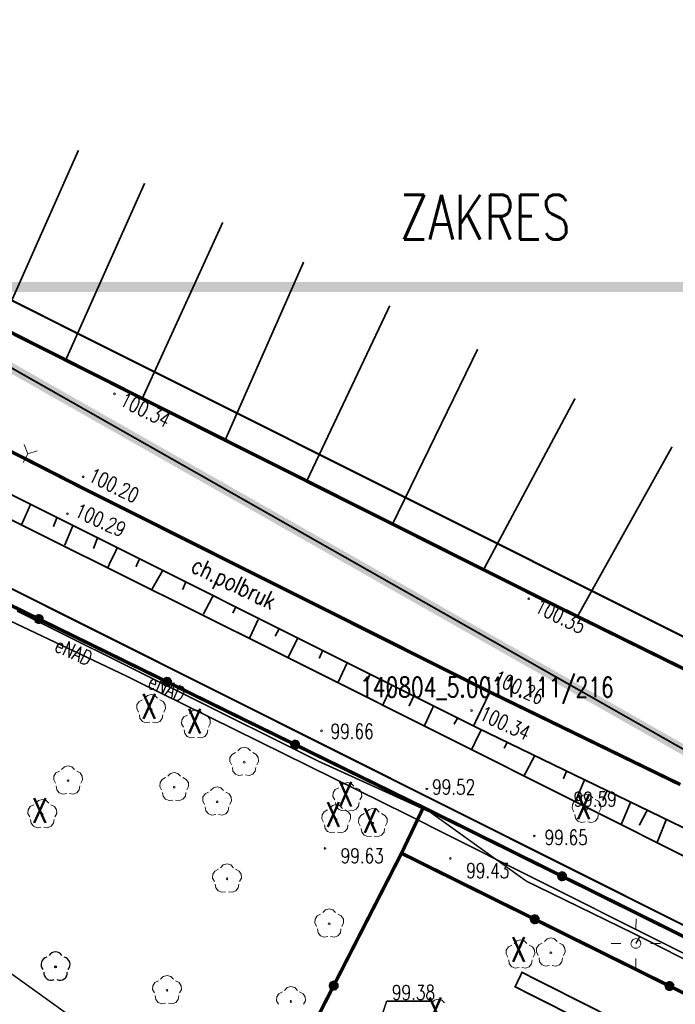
# Model space of a CAD drawing. Header units: metres. Extents: x 7501691 to 7504871, y 5814048 to 5814963.
# Tile 75 of 90: x 7504399 to 7504433, y 5814578 to 5814627. Entities that reach past the tile are written whole.
import ezdxf
from ezdxf.enums import TextEntityAlignment as Align

# ---------------------------------------------------------------- set-up
doc = ezdxf.new("R2010")
doc.units = ezdxf.units.M
doc.header["$MEASUREMENT"] = 0
for name, pattern in [('1', [0]), ('GDE', [0]), ('KOC', [1.5, 1, -0.5]), ('KOJ', [0]), ('UEB', [0]), ('UPT', [0]), ('WSQ', [1.75, 1.25, -0.5])]:
    doc.linetypes.add(name, pattern=pattern)
doc.layers.get('0').update_dxf_attribs({"linetype": 'CONTINUOUS'})
for name, color, linetype, lineweight in [('Dzialki', 7, 'GDE', 18), ('EDZPD_L_0', 7, 'GDE', 20), ('SDROK_T_1', 7, 'CONTINUOUS', 18), ('SDRPK_L_0', 7, 'KOJ', 35), ('SDRPK_L_2', 7, 'KOC', 18), ('SDRPK_L_3', 7, 'KOJ', 35), ('SDRPT_T_0', 7, 'CONTINUOUS', 18), ('SZOPO_L_0', 7, 'CONTINUOUS', 35), ('SZZPZ_T_0', 3, 'CONTINUOUS', 18), ('UCCOC_T_0', 6, 'CONTINUOUS', 15), ('UEEOO_T_0', 1, 'CONTINUOUS', 15), ('UEEPA_T_3', 1, 'CONTINUOUS', 18), ('UEEPON_L_1', 1, 'UEB', 15), ('UTTPO_L_1', 30, 'UPT', 15), ('WUKOS_T_1', 7, 'CONTINUOUS', 15), ('WUKPS_L_6', 7, 'WSQ', 18), ('WWRPH_T_1', 7, 'CONTINUOUS', 18)]:
    doc.layers.add(name, color=color, linetype=linetype, lineweight=lineweight)
doc.layers.add('pomiar_18_12_2024', color=7, linetype='CONTINUOUS')
doc.layers.add('ZAKRES', color=7, linetype='CONTINUOUS')
doc.styles.add('STYL_ARIAL', font='simplex', dxfattribs={"width": 0.75, "oblique": 0.1})

# ---------------------------------------------------------------- blocks, each defined once
blk = doc.blocks.new('OTZL')
at = {"linetype": 'Continuous'}
blk.add_circle((0, 0), 0.045, dxfattribs=at)
for centre, start, end in [((0, 0.375), 30.1401, 149.8599), ((-0.357, 0.116), 102.1445, 221.86), ((0.357, 0.116), 318.14, 77.8555), ((-0.22, -0.303), 174.1482, 293.8542), ((0.22, -0.303), 246.1458, 5.8518)]:
    blk.add_arc(centre, 0.375, start, end, dxfattribs=at)
blk = doc.blocks.new('fdsgfdhgfjh')
at = {"color": 7, "const_width": 0.065}
for points in [[(628.93, -380.808), (627.625, -347.321), (631.46, -316.744), (630.476, -293.446), (631.603, -272.028), (642.12, -262.447), (642.84, -250.18), (613.01, -248.02), (473.074, -244.736), (370.953, -240.293), (311.01, -225.13), (43.231, -91.051), (39.421, -86.572), (-13.328, -60.153)], [(-16.835, -75.512), (354.018, -261.214), (467.857, -262.505), (472.746, -258.735), (593.685, -261.575), (612.103, -262.002), (615, -265.13), (621.573, -272.23), (620.457, -293.398), (621.441, -316.515), (617.616, -347.083), (618.941, -381.189)], [(-73.624, -607.379), (195.366, -583.748), (341.459, -571.655), (342.319, -570.715), (349.277, -563.045), (349.917, -560.655), (362.058, -448.634), (361.947, -446.744), (362.796, -440.405), (363.365, -434.665), (363.505, -433.525), (474.63, -446.54), (528.102, -452.597), (558.029, -454.712), (566.877, -447.021), (578.606, -447.669), (581.452, -423.391), (595.663, -375.234), (593.685, -261.575), (472.746, -258.735), (467.857, -262.505), (354.018, -261.214), (-16.835, -75.512)]]:
    blk.add_lwpolyline(points, dxfattribs=at)
at = {"color": 1, "const_width": 0.5}
for points in [[(199.493, -172.243), (156.73, -247.896), (288.397, -308.04), (317.034, -289.46), (359.345, -311.135), (375.173, -272.058), (199.493, -172.243)], [(199.493, -172.243), (285.237, -172.243)]]:
    blk.add_lwpolyline(points, dxfattribs=at)
at = {"layer": 'Dzialki', "color": 7, "const_width": 0.09}
for points in [[(354, -261.22), (-16.86, -75.52)], [(43.21, -91.06), (310.99, -225.15)]]:
    blk.add_lwpolyline(points, dxfattribs=at)
at = {"layer": 'EDZPD_L_0', "color": 7, "const_width": 0.1}
for points in [[(353.997, -261.225), (-16.856, -75.522)], [(310.985, -225.145), (43.21, -91.061)]]:
    blk.add_lwpolyline(points, dxfattribs=at)
at = {"layer": 'pomiar_18_12_2024', "color": 214, "linetype": '1', "const_width": 0.09}
blk.add_lwpolyline([(232.426, -206.807), (269.783, -225.666), (269.433, -226.395), (232.078, -207.532), (232.426, -206.807)], dxfattribs=at)
at = {"layer": 'pomiar_18_12_2024', "color": 214}
for p in [(208.905, -206.526), (232.426, -206.807), (232.078, -207.532)]:
    blk.add_point(p, dxfattribs=at)
at = {"layer": 'SDRPK_L_0', "color": 7, "const_width": 0.175}
for points in [[(212.631, -177.544), (170.551, -156.357)], [(207.375, -180.903), (168.025, -161.218)], [(233.646, -188.084), (212.631, -177.544)], [(210.33, -182.413), (207.375, -180.903)]]:
    blk.add_lwpolyline(points, dxfattribs=at)
at = {"layer": 'SDRPK_L_2', "color": 7, "const_width": 0.09}
for points in [[(229.98, -194.381), (167.186, -162.946)], [(230.807, -192.67), (229.98, -194.381)]]:
    blk.add_lwpolyline(points, dxfattribs=at)
at = {"layer": 'SDRPK_L_3', "color": 7, "const_width": 0.175}
for points in [[(230.807, -192.67), (210.33, -182.413)], [(257.549, -199.848), (233.646, -188.084)], [(240.411, -197.337), (230.807, -192.67)]]:
    blk.add_lwpolyline(points, dxfattribs=at)
at = {"layer": 'SDRPT_T_0', "color": 7}
for points in [[(207.5, -180.654), (207.327, -180.182)], [(207.276, -181.101), (207.5, -180.654)], [(207.5, -180.654), (207.982, -180.509)]]:
    blk.add_lwpolyline(points, dxfattribs=at)
at = {"layer": 'SZOPO_L_0', "color": 7, "const_width": 0.175}
for points in [[(201.601, -185.822), (208.063, -188.989)], [(207.929, -189.093), (207.894, -188.982), (207.938, -188.874), (208.04, -188.82), (208.154, -188.845), (208.225, -188.937), (208.221, -189.053), (208.143, -189.139), (208.027, -189.155), (207.929, -189.093)], [(208.063, -188.989), (214.526, -192.156)], [(214.391, -192.26), (214.356, -192.149), (214.4, -192.042), (214.503, -191.987), (214.616, -192.012), (214.688, -192.104), (214.683, -192.22), (214.605, -192.306), (214.49, -192.322), (214.391, -192.26)], [(214.526, -192.156), (220.988, -195.323)], [(220.853, -195.427), (220.818, -195.316), (220.862, -195.209), (220.965, -195.154), (221.078, -195.179), (221.15, -195.271), (221.145, -195.387), (221.067, -195.473), (220.952, -195.489), (220.853, -195.427)], [(220.988, -195.323), (227.45, -198.49)], [(227.45, -198.49), (226.35, -200.8)], [(234.446, -201.959), (227.45, -198.49)], [(226.35, -200.8), (222.93, -207.475)], [(226.35, -200.8), (233.071, -204.129)], [(234.311, -202.063), (234.276, -201.952), (234.32, -201.845), (234.423, -201.79), (234.536, -201.815), (234.607, -201.907), (234.603, -202.023), (234.525, -202.109), (234.41, -202.125), (234.311, -202.063)], [(241.441, -205.428), (234.446, -201.959)], [(232.936, -204.234), (232.901, -204.123), (232.945, -204.015), (233.048, -203.961), (233.161, -203.986), (233.232, -204.077), (233.228, -204.194), (233.15, -204.28), (233.035, -204.296), (232.936, -204.234)], [(233.071, -204.129), (239.865, -207.496)], [(222.93, -207.475), (219.837, -213.513)], [(222.796, -207.579), (222.76, -207.468), (222.804, -207.361), (222.907, -207.306), (223.021, -207.331), (223.092, -207.423), (223.088, -207.539), (223.01, -207.625), (222.894, -207.641), (222.796, -207.579)], [(239.731, -207.6), (239.696, -207.489), (239.74, -207.381), (239.842, -207.327), (239.956, -207.352), (240.027, -207.444), (240.023, -207.56), (239.945, -207.646), (239.829, -207.662), (239.731, -207.6)], [(239.865, -207.496), (246.66, -210.862)]]:
    blk.add_lwpolyline(points, dxfattribs=at)
at = {"layer": 'SZZPZ_T_0', "color": 7}
for points in [[(213.088, -193.68), (213.001, -193.507), (213.011, -193.314), (213.116, -193.151), (213.289, -193.063)], [(213.4, -192.982), (213.537, -192.845), (213.724, -192.795), (213.911, -192.845), (214.048, -192.982)], [(214.16, -193.063), (214.332, -193.151), (214.438, -193.314), (214.448, -193.507), (214.36, -193.68)], [(213.724, -193.5), (213.756, -193.514), (213.769, -193.545), (213.756, -193.577), (213.724, -193.59), (213.692, -193.577), (213.679, -193.545), (213.692, -193.514), (213.724, -193.5)], [(215.661, -193.747), (215.798, -193.61), (215.985, -193.56), (216.173, -193.61), (216.31, -193.747)], [(213.656, -194.192), (213.464, -194.222), (213.283, -194.152), (213.162, -194.002), (213.131, -193.811)], [(214.318, -193.811), (214.287, -194.002), (214.165, -194.152), (213.984, -194.222), (213.793, -194.192)], [(215.35, -194.444), (215.262, -194.272), (215.272, -194.078), (215.378, -193.916), (215.55, -193.828)], [(216.421, -193.827), (216.593, -193.916), (216.699, -194.078), (216.709, -194.271), (216.622, -194.444)], [(215.917, -194.956), (215.725, -194.986), (215.545, -194.917), (215.423, -194.766), (215.392, -194.575)], [(215.986, -194.265), (216.017, -194.278), (216.031, -194.31), (216.017, -194.342), (215.986, -194.355), (215.954, -194.342), (215.94, -194.31), (215.954, -194.278), (215.986, -194.265)], [(216.579, -194.575), (216.548, -194.766), (216.426, -194.917), (216.246, -194.986), (216.054, -194.956)], [(218.089, -195.642), (218.226, -195.505), (218.413, -195.455), (218.6, -195.505), (218.737, -195.641)], [(217.777, -196.339), (217.69, -196.167), (217.7, -195.973), (217.805, -195.811), (217.978, -195.723)], [(218.849, -195.722), (219.021, -195.811), (219.127, -195.973), (219.137, -196.166), (219.049, -196.339)], [(209.211, -196.574), (209.348, -196.437), (209.535, -196.387), (209.722, -196.437), (209.859, -196.574)], [(218.345, -196.851), (218.153, -196.881), (217.973, -196.812), (217.851, -196.661), (217.82, -196.47)], [(218.413, -196.16), (218.445, -196.173), (218.458, -196.205), (218.445, -196.237), (218.413, -196.25), (218.382, -196.237), (218.368, -196.205), (218.382, -196.173), (218.413, -196.16)], [(219.007, -196.47), (218.976, -196.661), (218.854, -196.812), (218.673, -196.881), (218.482, -196.851)], [(208.899, -197.272), (208.811, -197.099), (208.822, -196.906), (208.927, -196.743), (209.099, -196.655)], [(209.535, -197.092), (209.567, -197.106), (209.58, -197.137), (209.567, -197.169), (209.535, -197.182), (209.503, -197.169), (209.49, -197.137), (209.503, -197.106), (209.535, -197.092)], [(209.97, -196.655), (210.143, -196.743), (210.248, -196.906), (210.259, -197.099), (210.171, -197.272)], [(214.253, -197.604), (214.165, -197.431), (214.175, -197.238), (214.281, -197.075), (214.453, -196.987)], [(214.564, -196.906), (214.702, -196.769), (214.889, -196.719), (215.076, -196.769), (215.213, -196.906)], [(215.324, -196.987), (215.497, -197.075), (215.602, -197.237), (215.612, -197.431), (215.525, -197.603)], [(209.466, -197.784), (209.275, -197.814), (209.094, -197.744), (208.972, -197.594), (208.941, -197.403)], [(210.128, -197.403), (210.098, -197.594), (209.976, -197.744), (209.795, -197.814), (209.604, -197.784)], [(214.889, -197.424), (214.921, -197.437), (214.934, -197.469), (214.921, -197.501), (214.889, -197.514), (214.857, -197.501), (214.844, -197.469), (214.857, -197.437), (214.889, -197.424)], [(216.726, -197.637), (216.863, -197.5), (217.05, -197.45), (217.237, -197.5), (217.374, -197.637)], [(222.982, -198.11), (222.894, -197.937), (222.905, -197.744), (223.01, -197.581), (223.182, -197.493)], [(223.294, -197.412), (223.431, -197.275), (223.618, -197.225), (223.805, -197.275), (223.942, -197.412)], [(224.054, -197.493), (224.226, -197.581), (224.331, -197.744), (224.342, -197.937), (224.254, -198.11)], [(207.914, -198.27), (208.051, -198.134), (208.238, -198.083), (208.425, -198.133), (208.562, -198.27)], [(214.82, -198.116), (214.629, -198.145), (214.448, -198.076), (214.326, -197.925), (214.295, -197.734)], [(215.482, -197.734), (215.452, -197.925), (215.33, -198.076), (215.149, -198.145), (214.958, -198.115)], [(216.414, -198.335), (216.327, -198.162), (216.337, -197.969), (216.442, -197.806), (216.615, -197.718)], [(217.486, -197.718), (217.658, -197.806), (217.764, -197.968), (217.774, -198.162), (217.686, -198.335)], [(223.618, -197.93), (223.65, -197.944), (223.663, -197.975), (223.65, -198.007), (223.618, -198.02), (223.586, -198.007), (223.573, -197.975), (223.586, -197.944), (223.618, -197.93)], [(235.042, -198.708), (234.955, -198.535), (234.965, -198.342), (235.07, -198.179), (235.243, -198.091)], [(235.354, -198.01), (235.491, -197.873), (235.678, -197.823), (235.865, -197.873), (236.003, -198.01)], [(236.114, -198.091), (236.286, -198.179), (236.392, -198.341), (236.402, -198.535), (236.314, -198.707)], [(207.602, -198.968), (207.515, -198.795), (207.525, -198.602), (207.63, -198.439), (207.803, -198.351)], [(208.674, -198.351), (208.846, -198.439), (208.952, -198.602), (208.962, -198.795), (208.874, -198.968)], [(216.982, -198.847), (216.79, -198.877), (216.61, -198.807), (216.487, -198.657), (216.457, -198.465)], [(217.05, -198.155), (217.082, -198.169), (217.095, -198.2), (217.082, -198.232), (217.05, -198.245), (217.018, -198.232), (217.005, -198.2), (217.018, -198.169), (217.05, -198.155)], [(217.644, -198.465), (217.613, -198.657), (217.491, -198.807), (217.31, -198.877), (217.119, -198.847)], [(222.733, -198.535), (222.87, -198.398), (223.057, -198.348), (223.244, -198.398), (223.381, -198.534)], [(223.549, -198.622), (223.358, -198.652), (223.177, -198.582), (223.055, -198.432), (223.025, -198.241)], [(224.212, -198.241), (224.181, -198.432), (224.059, -198.582), (223.878, -198.652), (223.687, -198.622)], [(224.582, -198.721), (224.719, -198.585), (224.907, -198.534), (225.094, -198.584), (225.231, -198.721)], [(235.678, -198.528), (235.71, -198.541), (235.723, -198.573), (235.71, -198.605), (235.678, -198.618), (235.646, -198.605), (235.633, -198.573), (235.646, -198.541), (235.678, -198.528)], [(208.17, -199.48), (207.978, -199.51), (207.798, -199.44), (207.676, -199.29), (207.645, -199.099)], [(208.238, -198.789), (208.27, -198.802), (208.283, -198.834), (208.27, -198.865), (208.238, -198.879), (208.207, -198.865), (208.193, -198.834), (208.207, -198.802), (208.238, -198.789)], [(208.832, -199.099), (208.801, -199.29), (208.679, -199.44), (208.498, -199.51), (208.307, -199.48)], [(222.421, -199.232), (222.333, -199.06), (222.344, -198.866), (222.449, -198.704), (222.621, -198.615)], [(223.057, -199.053), (223.089, -199.066), (223.102, -199.098), (223.089, -199.13), (223.057, -199.143), (223.025, -199.13), (223.012, -199.098), (223.025, -199.066), (223.057, -199.053)], [(223.492, -198.615), (223.665, -198.704), (223.77, -198.866), (223.781, -199.059), (223.693, -199.232)], [(224.271, -199.419), (224.183, -199.246), (224.193, -199.053), (224.299, -198.89), (224.471, -198.802)], [(225.342, -198.802), (225.515, -198.89), (225.62, -199.053), (225.63, -199.246), (225.543, -199.419)], [(235.61, -199.22), (235.418, -199.249), (235.238, -199.18), (235.116, -199.03), (235.085, -198.838)], [(236.272, -198.838), (236.241, -199.03), (236.119, -199.18), (235.939, -199.249), (235.747, -199.22)], [(222.988, -199.744), (222.797, -199.774), (222.616, -199.705), (222.494, -199.554), (222.464, -199.363)], [(223.651, -199.363), (223.62, -199.554), (223.498, -199.704), (223.317, -199.774), (223.126, -199.744)], [(224.838, -199.931), (224.647, -199.961), (224.466, -199.891), (224.344, -199.741), (224.313, -199.55)], [(224.907, -199.24), (224.939, -199.253), (224.952, -199.285), (224.939, -199.316), (224.907, -199.329), (224.875, -199.316), (224.862, -199.285), (224.875, -199.253), (224.907, -199.24)], [(225.5, -199.55), (225.47, -199.741), (225.348, -199.891), (225.167, -199.961), (224.976, -199.931)], [(217.225, -201.528), (217.362, -201.391), (217.55, -201.341), (217.737, -201.391), (217.874, -201.528)], [(216.914, -202.225), (216.826, -202.053), (216.836, -201.859), (216.942, -201.697), (217.114, -201.609)], [(217.55, -202.046), (217.582, -202.059), (217.595, -202.091), (217.582, -202.123), (217.55, -202.136), (217.518, -202.123), (217.505, -202.091), (217.518, -202.059), (217.55, -202.046)], [(217.985, -201.608), (218.158, -201.697), (218.263, -201.859), (218.273, -202.052), (218.186, -202.225)], [(217.481, -202.737), (217.29, -202.767), (217.109, -202.698), (216.987, -202.547), (216.956, -202.356)], [(218.143, -202.356), (218.113, -202.547), (217.991, -202.698), (217.81, -202.767), (217.619, -202.737)], [(222.068, -204.486), (221.981, -204.313), (221.991, -204.12), (222.096, -203.957), (222.269, -203.869)], [(222.38, -203.788), (222.517, -203.651), (222.704, -203.601), (222.891, -203.651), (223.029, -203.788)], [(223.14, -203.869), (223.312, -203.957), (223.418, -204.119), (223.428, -204.313), (223.34, -204.485)], [(222.704, -204.306), (222.736, -204.319), (222.749, -204.351), (222.736, -204.383), (222.704, -204.396), (222.673, -204.383), (222.659, -204.351), (222.673, -204.319), (222.704, -204.306)], [(222.636, -204.998), (222.444, -205.028), (222.264, -204.958), (222.142, -204.808), (222.111, -204.616)], [(223.298, -204.616), (223.267, -204.808), (223.145, -204.958), (222.964, -205.027), (222.773, -204.998)], [(233.553, -205.249), (233.69, -205.113), (233.877, -205.062), (234.065, -205.113), (234.202, -205.249)], [(231.712, -206.047), (231.624, -205.874), (231.635, -205.681), (231.74, -205.518), (231.912, -205.43)], [(232.024, -205.349), (232.161, -205.213), (232.348, -205.163), (232.535, -205.213), (232.672, -205.349)], [(232.783, -205.43), (232.956, -205.518), (233.061, -205.681), (233.071, -205.874), (232.984, -206.047)], [(233.242, -205.947), (233.154, -205.774), (233.164, -205.581), (233.27, -205.418), (233.442, -205.33)], [(234.313, -205.33), (234.485, -205.418), (234.591, -205.581), (234.601, -205.774), (234.514, -205.947)], [(232.348, -205.868), (232.38, -205.881), (232.393, -205.913), (232.38, -205.944), (232.348, -205.958), (232.316, -205.944), (232.303, -205.913), (232.316, -205.881), (232.348, -205.868)], [(233.878, -205.768), (233.909, -205.781), (233.923, -205.813), (233.909, -205.844), (233.878, -205.858), (233.846, -205.844), (233.832, -205.813), (233.846, -205.781), (233.878, -205.768)], [(232.279, -206.559), (232.088, -206.589), (231.907, -206.519), (231.785, -206.369), (231.754, -206.178)], [(232.941, -206.178), (232.911, -206.369), (232.789, -206.519), (232.608, -206.589), (232.417, -206.559)], [(233.809, -206.459), (233.617, -206.489), (233.437, -206.419), (233.315, -206.269), (233.284, -206.078)], [(234.471, -206.078), (234.44, -206.269), (234.318, -206.419), (234.138, -206.489), (233.946, -206.459)], [(214.2, -207.148), (214.337, -207.011), (214.525, -206.961), (214.712, -207.011), (214.849, -207.148)], [(213.889, -207.846), (213.801, -207.673), (213.811, -207.48), (213.917, -207.317), (214.089, -207.229)], [(214.96, -207.229), (215.133, -207.317), (215.238, -207.479), (215.248, -207.673), (215.161, -207.845)], [(220.452, -207.712), (220.589, -207.575), (220.776, -207.525), (220.963, -207.575), (221.1, -207.712)], [(214.456, -208.357), (214.265, -208.387), (214.084, -208.318), (213.962, -208.168), (213.931, -207.976)], [(214.525, -207.666), (214.556, -207.679), (214.57, -207.711), (214.556, -207.743), (214.525, -207.756), (214.493, -207.743), (214.48, -207.711), (214.493, -207.679), (214.525, -207.666)], [(215.118, -207.976), (215.088, -208.167), (214.965, -208.318), (214.785, -208.387), (214.594, -208.357)], [(220.14, -208.41), (220.053, -208.237), (220.063, -208.044), (220.168, -207.881), (220.341, -207.793)], [(221.212, -207.793), (221.384, -207.881), (221.49, -208.044), (221.5, -208.237), (221.412, -208.41)], [(220.776, -208.23), (220.808, -208.244), (220.821, -208.275), (220.808, -208.307), (220.776, -208.32), (220.744, -208.307), (220.731, -208.275), (220.744, -208.244), (220.776, -208.23)], [(227.867, -208.343), (228.005, -208.206), (228.192, -208.156), (228.379, -208.206), (228.516, -208.343)]]:
    blk.add_lwpolyline(points, dxfattribs=at)
at = {"layer": 'UCCOC_T_0', "color": 6, "const_width": 0.075}
for points in [[(224.482, -211.67), (225.601, -208.259)], [(225.601, -208.259), (227.827, -208.258)]]:
    blk.add_lwpolyline(points, dxfattribs=at)
at = {"layer": 'UEEPA_T_3', "color": 7}
for points in [[(238.172, -204.601), (238.174, -204.101)], [(236.917, -205.344), (237.417, -205.347)], [(238.167, -205.101), (238.303, -205.141), (238.395, -205.247), (238.415, -205.387), (238.356, -205.515), (238.238, -205.591), (238.097, -205.591), (237.979, -205.515), (237.92, -205.387), (237.94, -205.247), (238.032, -205.141), (238.167, -205.101)], [(238.917, -205.355), (239.417, -205.358)], [(238.163, -206.101), (238.16, -206.601)]]:
    blk.add_lwpolyline(points, dxfattribs=at)
at = {"layer": 'UEEPON_L_1', "color": 1, "const_width": 0.075}
for points in [[(212.269, -191.763), (205.39, -188.501)], [(222.227, -196.188), (206.957, -188.585)], [(226.507, -198.786), (212.269, -191.763)], [(227.792, -198.722), (222.227, -196.188)], [(232.992, -202.047), (226.507, -198.786)], [(232.645, -202.206), (227.792, -198.722)], [(246.19, -208.654), (232.992, -202.047)], [(238.369, -204.998), (232.645, -202.206)], [(238.167, -205.351), (238.369, -204.998)], [(241.934, -206.819), (238.369, -204.998)]]:
    blk.add_lwpolyline(points, dxfattribs=at)
at = {"layer": 'UTTPO_L_1', "color": 30, "const_width": 0.075}
blk.add_lwpolyline([(222.694, -218.398), (190.528, -195.257)], dxfattribs=at)
at = {"layer": 'WUKPS_L_6', "color": 7, "linetype": '1', "const_width": 0.09}
for points in [[(210.058, -165.351), (206.139, -174.181)], [(213.396, -167.011), (209.424, -175.911)], [(217.334, -168.988), (213.292, -177.836)], [(221.414, -170.983), (217.477, -179.919)], [(225.758, -173.189), (221.592, -181.984)], [(230.191, -175.378), (225.901, -184.191)], [(235.1, -177.867), (230.493, -186.486)], [(239.992, -180.304), (235.226, -188.851)], [(207.652, -183.19), (207.185, -184.241)], [(208.963, -183.903), (208.794, -184.331)], [(209.767, -184.305), (209.365, -185.265)], [(211.013, -184.915), (210.818, -185.434)], [(212.025, -185.382), (211.545, -186.368)], [(213.141, -185.952), (212.959, -186.354)], [(214.295, -186.562), (213.751, -187.509)], [(215.463, -187.145), (215.308, -187.509)], [(216.359, -188.741), (216.838, -187.833)], [(217.838, -188.689), (217.98, -188.403)], [(218.681, -189.96), (219.122, -189.013)], [(219.978, -189.856), (220.173, -189.493)], [(220.627, -190.935), (221.12, -189.947)], [(222.379, -190.571), (222.197, -190.973)], [(223.599, -191.219), (223.158, -192.166)], [(224.766, -191.764), (224.585, -192.153)], [(225.882, -192.309), (225.402, -193.334)], [(226.959, -192.892), (226.726, -193.385)], [(227.958, -193.385), (227.517, -194.345)], [(229.165, -194.008), (228.996, -194.293)], [(230.384, -194.539), (229.879, -195.577)], [(231.669, -195.227), (231.526, -195.512)], [(233.07, -195.875), (232.538, -196.874)], [(234.666, -196.679), (234.51, -197.043)], [(235.574, -197.107), (235.12, -198.184)], [(236.716, -197.639), (236.496, -198.145)], [(237.897, -198.236), (237.443, -199.312)], [(238.74, -198.625), (238.338, -199.39)], [(239.7, -199.105), (239.22, -200.298)]]:
    blk.add_lwpolyline(points, dxfattribs=at)
at = {"layer": 'WUKPS_L_6', "color": 7, "const_width": 0.09}
for points in [[(220.627, -190.935), (196.955, -179.151)], [(252.095, -206.71), (220.627, -190.935)], [(246.153, -202.218), (229.98, -194.381)]]:
    blk.add_lwpolyline(points, dxfattribs=at)
at = {"layer": 'WWRPH_T_1', "color": 7}
for points in [[(211.873, -177.589), (211.905, -177.602), (211.918, -177.634), (211.905, -177.666), (211.873, -177.679), (211.842, -177.666), (211.828, -177.634), (211.842, -177.602), (211.873, -177.589)], [(210.293, -181.766), (210.325, -181.78), (210.338, -181.812), (210.325, -181.843), (210.293, -181.857), (210.262, -181.843), (210.248, -181.812), (210.262, -181.78), (210.293, -181.766)], [(209.503, -183.63), (209.535, -183.643), (209.548, -183.675), (209.535, -183.706), (209.503, -183.72), (209.472, -183.706), (209.458, -183.675), (209.472, -183.643), (209.503, -183.63)], [(232.763, -187.916), (232.795, -187.93), (232.808, -187.961), (232.795, -187.993), (232.763, -188.006), (232.731, -187.993), (232.718, -187.961), (232.731, -187.93), (232.763, -187.916)], [(230.731, -191.925), (230.763, -191.938), (230.776, -191.97), (230.763, -192.002), (230.731, -192.015), (230.699, -192.002), (230.686, -191.97), (230.699, -191.938), (230.731, -191.925)], [(229.885, -193.562), (229.916, -193.575), (229.93, -193.607), (229.916, -193.639), (229.885, -193.652), (229.853, -193.639), (229.84, -193.607), (229.853, -193.575), (229.885, -193.562)], [(222.32, -194.579), (222.352, -194.593), (222.365, -194.624), (222.352, -194.656), (222.32, -194.669), (222.288, -194.656), (222.275, -194.624), (222.288, -194.593), (222.32, -194.579)], [(227.627, -197.514), (227.659, -197.527), (227.672, -197.559), (227.659, -197.591), (227.627, -197.604), (227.595, -197.591), (227.582, -197.559), (227.595, -197.527), (227.627, -197.514)], [(233.047, -199.884), (233.079, -199.897), (233.092, -199.929), (233.079, -199.961), (233.047, -199.974), (233.015, -199.961), (233.002, -199.929), (233.015, -199.897), (233.047, -199.884)], [(222.49, -200.507), (222.522, -200.52), (222.535, -200.552), (222.522, -200.584), (222.49, -200.597), (222.458, -200.584), (222.445, -200.552), (222.458, -200.52), (222.49, -200.507)], [(228.813, -201.014), (228.845, -201.027), (228.858, -201.059), (228.845, -201.091), (228.813, -201.104), (228.781, -201.091), (228.768, -201.059), (228.781, -201.027), (228.813, -201.014)]]:
    blk.add_lwpolyline(points, dxfattribs=at)
at = {"layer": 'ZAKRES', "color": 3, "const_width": 0.09}
blk.add_lwpolyline([(199.493, -172.243), (375.068, -271.896), (359.203, -311.137), (317.034, -289.46), (288.397, -308.04), (156.73, -247.896), (199.493, -172.243)], dxfattribs=at)
at = {"layer": 'pomiar_18_12_2024', "color": 214}
blk.add_blockref('OTZL', (208.905, -206.526), dxfattribs=at)
at = {"color": 1, "style": 'STYL_ARIAL', "width": 0.75}
blk.add_text('ZAKRES', height=2.25, rotation=0.0091, dxfattribs=at).set_placement((226.265, -167.595), align=Align.TOP_LEFT)
at = {"color": 7, "style": 'STYL_ARIAL', "width": 0.75}
blk.add_text('140804_5.0011.111/216', height=1, dxfattribs=at).set_placement((224.256, -191.927), align=Align.TOP_LEFT)
at = {"layer": 'pomiar_18_12_2024', "color": 214, "style": 'STYL_ARIAL', "width": 0.75}
for p in [(213.223, -194.393), (215.514, -195.137), (223.132, -198.818), (207.71, -199.646), (235.132, -199.451), (222.509, -199.847), (224.377, -200.144), (231.854, -206.658), (227.655, -209.694)]:
    blk.add_text('X', height=1.25, dxfattribs=at).set_placement(p, align=Align.BOTTOM_LEFT)
at = {"layer": 'SDROK_T_1', "color": 7, "style": 'STYL_ARIAL', "width": 0.75}
blk.add_text('ch.polbruk', height=0.875, rotation=334.4953, dxfattribs=at).set_placement((217.899, -187.16), align=Align.MIDDLE_CENTER)
at = {"layer": 'UCCOC_T_0', "color": 6, "style": 'STYL_ARIAL', "width": 0.75}
blk.add_text('99.38', height=0.75, rotation=0.0091, dxfattribs=at).set_placement((225.869, -207.446), align=Align.TOP_LEFT)
at = {"layer": 'UEEOO_T_0', "color": 1, "style": 'STYL_ARIAL', "width": 0.75}
for rotation, p in [(335.5106, (209.812, -190.636)), (336.1849, (214.51, -192.464))]:
    blk.add_text('eNAD', height=0.75, rotation=rotation, dxfattribs=at).set_placement(p, align=Align.MIDDLE_CENTER)
at = {"layer": 'WUKOS_T_1', "color": 7, "style": 'STYL_ARIAL', "width": 0.75}
for s, rotation, p in [('100.34', 333.8204, (211.978, -178.396)), ('100.20', 334.2077, (210.391, -182.205)), ('100.29', 335.8635, (209.713, -184.003)), ('100.35', 334.031, (232.904, -188.807)), ('100.26', 335.1372, (230.814, -192.418)), ('100.34', 335.2662, (230.114, -194.23)), ('99.66', 0.0091, (222.775, -195.254)), ('99.52', 0.0091, (227.894, -198.061)), ('99.59', 0.0091, (235.031, -198.673)), ('99.65', 0.0091, (233.57, -200.6))]:
    blk.add_text(s, height=0.75, rotation=rotation, dxfattribs=at).set_placement(p, align=Align.BOTTOM_LEFT)
for s, p in [('99.63', (224.368, -200.931)), ('99.43', (230.699, -201.675))]:
    blk.add_text(s, height=0.75, rotation=0.0091, dxfattribs=at).set_placement(p, align=Align.MIDDLE_CENTER)

msp = doc.modelspace()

# ---------------------------------------------------------------- block references
at = {"linetype": 'Continuous'}
msp.add_blockref('fdsgfdhgfjh', (7504192.35177, 5814786.13308), dxfattribs=at)

doc.saveas('drawing.dxf')
